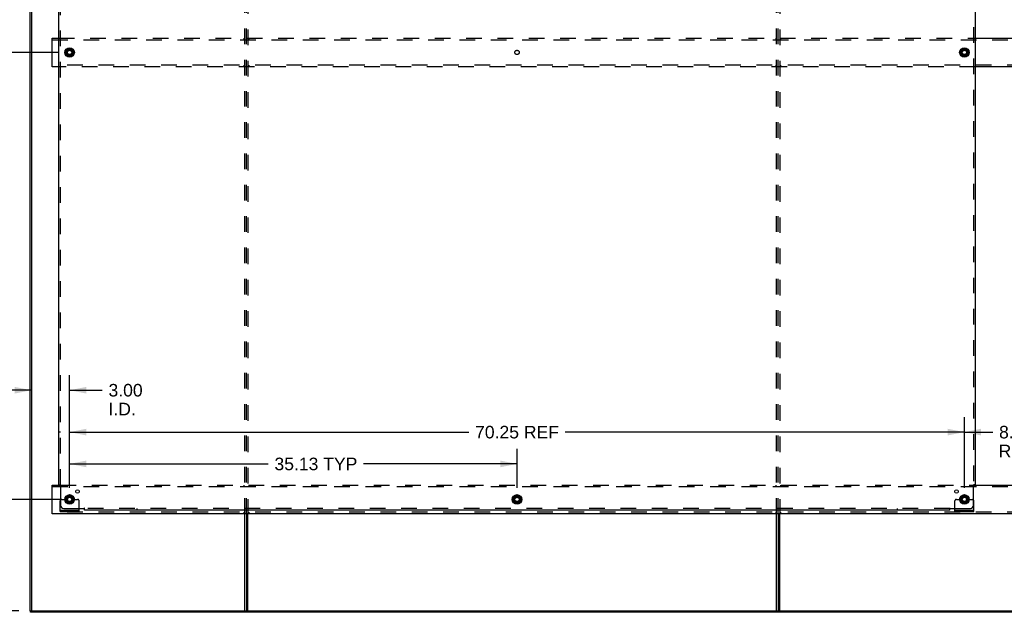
# Model space of a CAD drawing. Header units: inches. Extents: x 0 to 224, y 0 to 145.
# Tile 10 of 14: x 75 to 153, y 40 to 87. Entities that reach past the tile are written whole.
import ezdxf

# ---------------------------------------------------------------- set-up
doc = ezdxf.new("R2010")
doc.units = ezdxf.units.IN
doc.header["$LTSCALE"] = 12.302632
doc.header["$MEASUREMENT"] = 0
doc.linetypes.add('DOT', pattern=[0.2, 0.1, -0.1])
doc.linetypes.add('HIDDEN', pattern=[0.2, 0.1, -0.1])
doc.layers.get('0').update_dxf_attribs({"linetype": 'CONTINUOUS'})
for name, color, linetype in [('DEFAULT_2', 8, 'HIDDEN'), ('DIMENSIONS', 7, 'CONTINUOUS'), ('SUBPANELS', 7, 'CONTINUOUS')]:
    doc.layers.add(name, color=color, linetype=linetype)
doc.styles.get("Standard").update_dxf_attribs({"font": 'arial.ttf'})
doc.dimstyles.new('DIMSTYLE_1', dxfattribs={"dimtxt": 0.986842, "dimasz": 1.315789, "dimexe": 0.09, "dimexo": 0.07, "dimgap": 0.0375, "dimtad": 0, "dimtih": 1, "dimtoh": 1, "dimzin": 4, "dimdsep": 46, "dimtxsty": 'Standard', "dimblk": '_FILLED', "dimblk1": '_FILLED', "dimblk2": '_FILLED', "dimcen": 0.09, "dimadec": 3, "dimazin": 1, "dimtfac": 1, "dimtdec": 3, "dimtofl": 0, "dimtmove": 0, "dimatfit": 3, "dimldrblk": '_FILLED', "dimfxl": 0, "dimtolj": 1, "dimtzin": 4, "dimarcsym": 0})

# ---------------------------------------------------------------- blocks, each defined once
blk = doc.blocks.new('_FILLED')
at = {"color": 0, "linetype": 'ByBlock'}
blk.add_solid([(0, 0), (-1, 0.2), (-1, -0.2)], dxfattribs=at)
blk = doc.blocks.new('*D2')
at = {"layer": 'DIMENSIONS', "color": 2, "linetype": 'Continuous'}
for p, q in [((79.278, 49.839), (79.278, 55.389)), ((149.528, 49.839), (149.528, 55.389)), ((79.278, 54.205), (110.619, 54.205)), ((149.528, 54.205), (118.188, 54.205))]:
    blk.add_line(p, q, dxfattribs=at)
at = {"layer": 'DIMENSIONS', "color": 2, "linetype": 'Continuous', "xscale": 1.3157894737, "yscale": 1.3157894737, "zscale": 1.3157894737, "rotation": 180}
blk.add_blockref('_FILLED', (79.278, 54.205), dxfattribs=at)
at = {"layer": 'DIMENSIONS', "color": 2, "linetype": 'Continuous', "xscale": 1.3157894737, "yscale": 1.3157894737, "zscale": 1.3157894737}
blk.add_blockref('_FILLED', (149.528, 54.205), dxfattribs=at)
at = {"layer": 'DIMENSIONS', "color": 2, "linetype": 'Continuous', "insert": (114.403, 54.698), "char_height": 0.9868, "width": 6.58139, "attachment_point": 2, "line_spacing_factor": 0.9}
blk.add_mtext('70.25 REF', dxfattribs=at)
blk = doc.blocks.new('*D3')
at = {"layer": 'DIMENSIONS', "color": 2, "linetype": 'Continuous'}
for p, q in [((79.278, 49.839), (79.278, 52.889)), ((114.403, 49.839), (114.403, 52.889)), ((79.278, 51.705), (94.868, 51.705)), ((114.403, 51.705), (102.359, 51.705))]:
    blk.add_line(p, q, dxfattribs=at)
at = {"layer": 'DIMENSIONS', "color": 2, "linetype": 'Continuous', "xscale": 1.3157894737, "yscale": 1.3157894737, "zscale": 1.3157894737, "rotation": 180}
blk.add_blockref('_FILLED', (79.278, 51.705), dxfattribs=at)
at = {"layer": 'DIMENSIONS', "color": 2, "linetype": 'Continuous', "xscale": 1.3157894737, "yscale": 1.3157894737, "zscale": 1.3157894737}
blk.add_blockref('_FILLED', (114.403, 51.705), dxfattribs=at)
at = {"layer": 'DIMENSIONS', "color": 2, "linetype": 'Continuous', "insert": (98.614, 52.198), "char_height": 0.9868, "width": 6.50435, "attachment_point": 2, "line_spacing_factor": 0.9}
blk.add_mtext('35.13 TYP', dxfattribs=at)
blk = doc.blocks.new('*D4')
at = {"layer": 'DIMENSIONS', "color": 2, "linetype": 'Continuous'}
for p, q in [((78.357, 84.043), (71.727, 84.043)), ((72.912, 84.043), (72.912, 68.131)), ((72.912, 48.918), (72.912, 64.677)), ((78.357, 48.918), (71.727, 48.918))]:
    blk.add_line(p, q, dxfattribs=at)
at = {"layer": 'DIMENSIONS', "color": 2, "linetype": 'Continuous', "xscale": 1.3157894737, "yscale": 1.3157894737, "zscale": 1.3157894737}
for p, rotation in [((72.912, 84.043), 90), ((72.912, 48.918), 270)]:
    blk.add_blockref('_FILLED', p, dxfattribs=dict(at, rotation=rotation))
at = {"layer": 'DIMENSIONS', "color": 2, "linetype": 'Continuous', "insert": (72.912, 67.638), "char_height": 0.9868, "width": 3.44844, "attachment_point": 2, "line_spacing_factor": 0.9}
blk.add_mtext('35.13\\PTYP', dxfattribs=at)
blk = doc.blocks.new('*D5')
at = {"layer": 'DIMENSIONS', "color": 2, "linetype": 'Continuous'}
for p, q in [((78.523, 119.168), (68.277, 119.168)), ((69.461, 119.168), (69.461, 85.764)), ((69.461, 48.918), (69.461, 82.31)), ((78.523, 48.918), (68.277, 48.918))]:
    blk.add_line(p, q, dxfattribs=at)
at = {"layer": 'DIMENSIONS', "color": 2, "linetype": 'Continuous', "xscale": 1.3157894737, "yscale": 1.3157894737, "zscale": 1.3157894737}
for p, rotation in [((69.461, 119.168), 90), ((69.461, 48.918), 270)]:
    blk.add_blockref('_FILLED', p, dxfattribs=dict(at, rotation=rotation))
at = {"layer": 'DIMENSIONS', "color": 2, "linetype": 'Continuous', "insert": (69.461, 85.271), "char_height": 0.9868, "width": 3.44844, "attachment_point": 2, "line_spacing_factor": 0.9}
blk.add_mtext('70.25\\PREF', dxfattribs=at)
blk = doc.blocks.new('*D9')
at = {"layer": 'DIMENSIONS', "color": 2, "linetype": 'Continuous'}
for p, q in [((78.357, 48.918), (71.727, 48.918)), ((72.912, 48.918), (72.912, 46.249)), ((72.912, 40.168), (72.912, 42.795)), ((75.295, 40.168), (71.727, 40.168))]:
    blk.add_line(p, q, dxfattribs=at)
at = {"layer": 'DIMENSIONS', "color": 2, "linetype": 'Continuous', "xscale": 1.3157894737, "yscale": 1.3157894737, "zscale": 1.3157894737}
for p, rotation in [((72.912, 48.918), 90), ((72.912, 40.168), 270)]:
    blk.add_blockref('_FILLED', p, dxfattribs=dict(at, rotation=rotation))
at = {"layer": 'DIMENSIONS', "color": 2, "linetype": 'Continuous', "insert": (72.912, 45.755), "char_height": 0.9868, "width": 2.68172, "attachment_point": 2, "line_spacing_factor": 0.9}
blk.add_mtext('8.75\\PI.D.', dxfattribs=at)
blk = doc.blocks.new('*D10')
at = {"layer": 'DIMENSIONS', "color": 2, "linetype": 'Continuous'}
for p, q in [((79.278, 49.839), (79.278, 58.681)), ((76.278, 57.497), (73.647, 57.497)), ((79.278, 57.497), (81.836, 57.497))]:
    blk.add_line(p, q, dxfattribs=at)
at = {"layer": 'DIMENSIONS', "color": 2, "linetype": 'Continuous', "xscale": 1.3157894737, "yscale": 1.3157894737, "zscale": 1.3157894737}
blk.add_blockref('_FILLED', (76.278, 57.497), dxfattribs=at)
at = {"layer": 'DIMENSIONS', "color": 2, "linetype": 'Continuous', "xscale": 1.3157894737, "yscale": 1.3157894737, "zscale": 1.3157894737, "rotation": 180}
blk.add_blockref('_FILLED', (79.278, 57.497), dxfattribs=at)
at = {"layer": 'DIMENSIONS', "color": 2, "linetype": 'Continuous', "insert": (82.329, 57.991), "char_height": 0.9868, "width": 2.68172, "attachment_point": 1, "line_spacing_factor": 0.9}
blk.add_mtext('3.00\\PI.D.', dxfattribs=at)
blk = doc.blocks.new('*D11')
at = {"layer": 'DIMENSIONS', "color": 2, "linetype": 'Continuous'}
for p, q in [((149.528, 49.839), (149.528, 55.389)), ((157.653, 49.839), (157.653, 55.389)), ((149.528, 54.205), (151.757, 54.205)), ((157.653, 54.205), (155.425, 54.205))]:
    blk.add_line(p, q, dxfattribs=at)
at = {"layer": 'DIMENSIONS', "color": 2, "linetype": 'Continuous', "xscale": 1.3157894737, "yscale": 1.3157894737, "zscale": 1.3157894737, "rotation": 180}
blk.add_blockref('_FILLED', (149.528, 54.205), dxfattribs=at)
at = {"layer": 'DIMENSIONS', "color": 2, "linetype": 'Continuous', "xscale": 1.3157894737, "yscale": 1.3157894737, "zscale": 1.3157894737}
blk.add_blockref('_FILLED', (157.653, 54.205), dxfattribs=at)
at = {"layer": 'DIMENSIONS', "color": 2, "linetype": 'Continuous', "insert": (153.591, 54.698), "char_height": 0.9868, "width": 2.75142, "attachment_point": 2, "line_spacing_factor": 0.9}
blk.add_mtext('8.13\\PREF', dxfattribs=at)

msp = doc.modelspace()

# ---------------------------------------------------------------- hatches: boundary and pattern name
at = {"linetype": 'Continuous'}
h = msp.add_hatch(dxfattribs=at)
h.set_pattern_fill('DEFAULT__2', color=2, scale=1000000000.0, angle=125, style=0, pattern_type=0)
h.set_pattern_definition([(125, (0, 0), (-819200000, -573600000), [])])
edge = h.paths.add_edge_path()
edge.add_line((76.278, 123.918), (76.278, 40.168))
edge.add_line((76.153, 40.168), (76.278, 40.168))
edge.add_line((76.153, 123.918), (76.153, 40.168))
edge.add_line((76.153, 123.918), (76.278, 123.918))
h = msp.add_hatch(dxfattribs=at)
h.set_pattern_fill('DEFAULT__1', color=2, scale=838700.086663, angle=5, style=0, pattern_type=0)
h.set_pattern_definition([(5, (0, 0), (-73100, 835500), [])])
edge = h.paths.add_edge_path()
edge.add_line((193.591, 40.168), (76.216, 40.168))
edge.add_line((193.591, 40.043), (193.591, 40.168))
edge.add_line((193.591, 40.043), (76.216, 40.043))
edge.add_line((76.216, 40.043), (76.216, 40.168))

# ---------------------------------------------------------------- linework, layer by layer
at = {"color": 7, "linetype": 'Continuous'}
for p, q in [((76.153, 123.918), (76.153, 40.168)), ((76.278, 123.918), (76.278, 40.168)), ((77.903, 82.918), (77.903, 85.168)), ((77.903, 85.168), (78.435, 85.168)), ((150.372, 85.168), (156.81, 85.168)), ((79.006, 84.206), (79.273, 84.361)), ((79.283, 84.361), (79.551, 84.206)), ((149.256, 84.206), (149.523, 84.361)), ((149.533, 84.361), (149.801, 84.206)), ((79.001, 84.198), (79.001, 83.889)), ((79.273, 83.726), (79.006, 83.88)), ((79.551, 83.88), (79.283, 83.726)), ((79.556, 84.198), (79.556, 83.889)), ((149.251, 84.198), (149.251, 83.889)), ((149.523, 83.726), (149.256, 83.88)), ((149.801, 83.88), (149.533, 83.726)), ((149.806, 84.198), (149.806, 83.889)), ((78.435, 82.918), (77.903, 82.918)), ((156.81, 82.918), (150.372, 82.918)), ((77.903, 47.793), (77.903, 50.043)), ((77.903, 50.043), (78.555, 50.043)), ((150.252, 50.043), (156.93, 50.043)), ((79.001, 49.073), (79.001, 48.764)), ((79.006, 49.081), (79.273, 49.236)), ((79.273, 48.601), (79.006, 48.755)), ((79.283, 49.236), (79.551, 49.081)), ((79.551, 48.755), (79.283, 48.601)), ((79.556, 49.073), (79.556, 48.764)), ((114.126, 49.073), (114.126, 48.764)), ((114.131, 49.081), (114.398, 49.236)), ((114.398, 48.601), (114.131, 48.755)), ((114.408, 49.236), (114.676, 49.081)), ((114.676, 48.755), (114.408, 48.601)), ((114.681, 49.073), (114.681, 48.764)), ((149.251, 49.073), (149.251, 48.764)), ((149.256, 49.081), (149.523, 49.236)), ((149.523, 48.601), (149.256, 48.755)), ((149.533, 49.236), (149.801, 49.081)), ((149.801, 48.755), (149.533, 48.601)), ((149.806, 49.073), (149.806, 48.764)), ((78.528, 47.97), (78.528, 48.074)), ((78.528, 47.97), (80.028, 47.97)), ((80.028, 47.97), (80.028, 48.074)), ((148.778, 47.97), (148.778, 48.074)), ((148.778, 47.97), (150.278, 47.97)), ((150.278, 47.97), (150.278, 48.074)), ((191.028, 47.793), (77.903, 47.793)), ((93.028, 40.168), (93.028, 47.793)), ((93.153, 47.793), (93.153, 40.168)), ((134.903, 47.793), (134.903, 40.168)), ((76.153, 40.168), (193.653, 40.168)), ((76.216, 40.043), (76.216, 40.168)), ((193.591, 40.043), (76.216, 40.043))]:
    msp.add_line(p, q, dxfattribs=at)
at = {"color": 3, "linetype": 'Continuous'}
for p, q in [((78.528, 48.074), (78.528, 48.793)), ((150.278, 48.074), (150.278, 48.793)), ((78.528, 48.074), (80.028, 48.074)), ((80.028, 48.074), (80.028, 48.199)), ((148.778, 48.074), (148.778, 48.199)), ((148.778, 48.074), (150.278, 48.074)), ((93.278, 40.168), (93.278, 47.793)), ((134.778, 40.168), (134.778, 47.793)), ((135.028, 40.168), (135.028, 47.793))]:
    msp.add_line(p, q, dxfattribs=at)
at = {"color": 7, "linetype": 'Continuous'}
for centre, radius in [((79.278, 84.043), 0.372), ((79.278, 84.043), 0.356), ((149.528, 84.043), 0.372), ((149.528, 84.043), 0.356), ((79.278, 84.043), 0.204), ((79.278, 84.043), 0.183), ((79.278, 84.043), 0.183), ((149.528, 84.043), 0.204), ((149.528, 84.043), 0.183), ((149.528, 84.043), 0.183), ((79.278, 48.918), 0.372), ((79.278, 48.918), 0.356), ((79.278, 48.918), 0.204), ((79.278, 48.918), 0.183), ((79.278, 48.918), 0.183), ((114.403, 48.918), 0.372), ((114.403, 48.918), 0.356), ((114.403, 48.918), 0.204), ((114.403, 48.918), 0.183), ((114.403, 48.918), 0.183), ((149.528, 48.918), 0.372), ((149.528, 48.918), 0.356), ((149.528, 48.918), 0.204), ((149.528, 48.918), 0.183), ((149.528, 48.918), 0.183)]:
    msp.add_circle(centre, radius, dxfattribs=at)
for centre, start, end in [((79.278, 84.352), 60, 120), ((149.528, 84.352), 60, 120), ((79.011, 84.198), 120, 180), ((79.011, 83.889), 180.01128, 239.98796), ((79.278, 83.734), 240.01171, 299.98732), ((79.546, 84.198), 0.01128, 60), ((79.546, 83.889), 300.01085, 360), ((149.261, 84.198), 120.01085, 179.98765), ((149.261, 83.889), 180.01128, 239.98796), ((149.528, 83.734), 240.01171, 299.98732), ((149.796, 84.198), 0.01128, 60), ((149.796, 83.889), 300.01085, 360), ((79.011, 49.073), 120, 180), ((79.011, 48.764), 180.01128, 239.98796), ((79.278, 49.227), 60, 120), ((79.546, 49.073), 0.01128, 59.98796), ((79.546, 48.764), 300, 360), ((114.136, 49.073), 120, 180), ((114.136, 48.764), 180.01128, 239.98796), ((114.403, 49.227), 60, 119.98732), ((114.671, 49.073), 0.01128, 59.98796), ((114.671, 48.764), 300, 360), ((149.261, 49.073), 120.01085, 179.98765), ((149.261, 48.764), 180.01128, 239.98796), ((149.528, 49.227), 60, 119.98732), ((149.796, 49.073), 0.01128, 59.98796), ((149.796, 48.764), 300, 360), ((79.278, 48.609), 240.01171, 300), ((114.403, 48.609), 240.01171, 300), ((149.528, 48.609), 240.01171, 300)]:
    msp.add_arc(centre, 0.01, start, end, dxfattribs=at)
at = {"color": 3, "linetype": 'Continuous'}
for centre, start, end in [((78.653, 48.793), 138.70205, 180), ((150.153, 48.793), 0, 41.29795)]:
    msp.add_arc(centre, 0.125, start, end, dxfattribs=at)
at = {"layer": 'DEFAULT_2', "color": 8, "linetype": 'HIDDEN'}
for p, q in [((93.028, 47.793), (93.028, 120.293)), ((93.153, 47.793), (93.153, 120.293)), ((93.278, 120.293), (93.278, 47.793)), ((134.778, 47.793), (134.778, 120.293)), ((134.903, 47.793), (134.903, 120.293)), ((135.028, 120.293), (135.028, 47.793)), ((77.903, 85.043), (191.028, 85.043)), ((78.435, 85.168), (150.372, 85.168)), ((92.966, 85.168), (92.966, 85.043)), ((93.341, 85.168), (93.341, 85.043)), ((134.716, 85.168), (134.716, 85.043)), ((135.091, 85.168), (135.091, 85.043)), ((191.028, 83.043), (77.903, 83.043)), ((150.372, 82.918), (78.435, 82.918)), ((92.966, 83.043), (92.966, 82.918)), ((93.341, 83.043), (93.341, 82.918)), ((134.716, 83.043), (134.716, 82.918)), ((135.091, 83.043), (135.091, 82.918)), ((77.903, 49.918), (191.028, 49.918)), ((78.555, 50.043), (150.252, 50.043)), ((92.966, 50.043), (92.966, 49.918)), ((93.341, 50.043), (93.341, 49.918)), ((134.716, 50.043), (134.716, 49.918)), ((135.091, 50.043), (135.091, 49.918)), ((78.653, 48.918), (78.743, 48.918)), ((78.743, 48.918), (78.803, 48.918)), ((78.803, 48.918), (79.103, 48.918)), ((79.453, 48.918), (79.903, 48.918)), ((80.028, 48.199), (80.028, 48.793)), ((148.778, 48.199), (148.778, 48.793)), ((148.903, 48.918), (148.993, 48.918)), ((148.993, 48.918), (149.053, 48.918)), ((149.053, 48.918), (149.353, 48.918)), ((149.703, 48.918), (150.153, 48.918)), ((78.775, 47.97), (78.775, 48.074)), ((79.031, 47.97), (79.031, 48.074)), ((79.525, 47.97), (79.525, 48.074)), ((79.781, 47.97), (79.781, 48.074)), ((149.025, 47.97), (149.025, 48.074)), ((149.281, 47.97), (149.281, 48.074)), ((149.775, 47.97), (149.775, 48.074)), ((150.031, 47.97), (150.031, 48.074)), ((191.028, 47.918), (77.903, 47.918)), ((92.966, 47.918), (92.966, 47.793)), ((93.341, 47.918), (93.341, 47.793)), ((134.716, 47.918), (134.716, 47.793)), ((135.091, 47.918), (135.091, 47.793)), ((78.153, 40.168), (78.153, 40.043)), ((80.153, 40.168), (80.153, 40.043)), ((118.778, 40.168), (118.778, 40.043)), ((120.778, 40.168), (120.778, 40.043)), ((149.028, 40.168), (149.028, 40.043)), ((151.028, 40.168), (151.028, 40.043))]:
    msp.add_line(p, q, dxfattribs=at)
for centre, radius in [((79.278, 84.043), 0.318), ((149.528, 84.043), 0.318), ((79.278, 84.043), 0.166), ((149.528, 84.043), 0.166), ((79.278, 48.918), 0.318), ((79.278, 48.918), 0.166), ((114.403, 48.918), 0.318), ((114.403, 48.918), 0.166), ((149.528, 48.918), 0.318), ((149.528, 48.918), 0.166)]:
    msp.add_circle(centre, radius, dxfattribs=at)
at = {"layer": 'DEFAULT_2', "color": 8, "linetype": 'DOT'}
for centre in [(79.278, 84.043), (114.403, 84.043), (149.528, 84.043), (79.278, 48.918), (114.403, 48.918), (149.528, 48.918)]:
    msp.add_circle(centre, 0.17, dxfattribs=at)
at = {"layer": 'DEFAULT_2', "color": 8, "linetype": 'HIDDEN'}
for centre, radius, start, end in [((78.653, 48.793), 0.125, 90, 138.70205), ((79.278, 48.918), 0.175, 180, 360), ((79.903, 48.793), 0.125, 0, 90), ((148.903, 48.793), 0.125, 90, 180), ((149.528, 48.918), 0.175, 180, 360), ((150.153, 48.793), 0.125, 41.29795, 90)]:
    msp.add_arc(centre, radius, start, end, dxfattribs=at)
at = {"layer": 'SUBPANELS', "color": 3, "linetype": 'Continuous'}
for p, q in [((78.435, 50.074), (78.435, 118.012)), ((150.372, 118.012), (150.372, 50.074)), ((78.435, 50.074), (78.521, 50.074)), ((78.541, 50.057), (78.548, 50.05)), ((78.56, 50.039), (78.56, 48.449)), ((150.247, 48.449), (150.247, 50.039)), ((150.372, 50.074), (150.286, 50.074)), ((78.81, 48.199), (80.399, 48.199)), ((80.435, 48.074), (80.435, 48.161)), ((148.372, 48.074), (80.435, 48.074)), ((148.372, 48.074), (148.372, 48.161)), ((148.389, 48.181), (148.396, 48.188)), ((148.407, 48.199), (149.997, 48.199))]:
    msp.add_line(p, q, dxfattribs=at)
at = {"layer": 'SUBPANELS', "color": 8, "linetype": 'HIDDEN'}
for p, q in [((78.56, 50.074), (78.56, 118.012)), ((150.247, 118.012), (150.247, 50.074)), ((78.56, 54.199), (78.435, 54.199)), ((150.247, 54.199), (150.372, 54.199)), ((78.521, 50.074), (78.6, 50.074)), ((150.206, 50.074), (150.286, 50.074)), ((80.435, 48.161), (80.435, 48.24)), ((148.372, 48.199), (80.435, 48.199)), ((84.56, 48.199), (84.56, 48.074)), ((144.247, 48.199), (144.247, 48.074)), ((148.372, 48.161), (148.372, 48.24))]:
    msp.add_line(p, q, dxfattribs=at)
at = {"layer": 'SUBPANELS', "color": 3, "linetype": 'Continuous'}
for points in [[(78.521, 50.074), (78.524, 50.073), (78.526, 50.071), (78.528, 50.069), (78.53, 50.067), (78.532, 50.066), (78.534, 50.064), (78.536, 50.062), (78.538, 50.061), (78.539, 50.059), (78.541, 50.057)], [(78.548, 50.05), (78.55, 50.048), (78.552, 50.046), (78.554, 50.044), (78.556, 50.042), (78.558, 50.041), (78.56, 50.039)], [(150.261, 50.052), (150.259, 50.05), (150.257, 50.048), (150.255, 50.046), (150.253, 50.044), (150.251, 50.042), (150.249, 50.041), (150.247, 50.039)], [(150.286, 50.074), (150.283, 50.073), (150.281, 50.071), (150.279, 50.069), (150.277, 50.067), (150.275, 50.066), (150.273, 50.064), (150.271, 50.062), (150.269, 50.061), (150.267, 50.059), (150.266, 50.057), (150.261, 50.052)], [(80.412, 48.186), (80.41, 48.188), (80.408, 48.19), (80.406, 48.192), (80.404, 48.194), (80.403, 48.196), (80.401, 48.198), (80.399, 48.199)], [(80.435, 48.161), (80.433, 48.163), (80.431, 48.166), (80.429, 48.168), (80.428, 48.17), (80.426, 48.172), (80.424, 48.174), (80.423, 48.176), (80.421, 48.177), (80.419, 48.179), (80.418, 48.181), (80.412, 48.186)], [(148.372, 48.161), (148.374, 48.163), (148.376, 48.166), (148.377, 48.168), (148.379, 48.17), (148.381, 48.172), (148.383, 48.174), (148.384, 48.176), (148.386, 48.177), (148.387, 48.179), (148.389, 48.181)], [(148.396, 48.188), (148.398, 48.19), (148.4, 48.192), (148.402, 48.194), (148.404, 48.196), (148.406, 48.198), (148.407, 48.199)]]:
    msp.add_lwpolyline(points, dxfattribs=at)
at = {"layer": 'SUBPANELS', "color": 8, "linetype": 'HIDDEN'}
for points in [[(78.573, 50.049), (78.571, 50.047), (78.568, 50.045), (78.566, 50.044), (78.564, 50.042), (78.562, 50.041), (78.56, 50.039)], [(78.6, 50.074), (78.6, 50.072), (78.599, 50.07), (78.598, 50.069), (78.597, 50.067), (78.596, 50.065), (78.594, 50.064), (78.593, 50.062), (78.591, 50.06), (78.589, 50.059), (78.587, 50.057), (78.585, 50.056), (78.583, 50.054), (78.581, 50.053), (78.578, 50.052), (78.573, 50.049)], [(150.206, 50.074), (150.207, 50.072), (150.208, 50.07), (150.209, 50.069), (150.21, 50.067), (150.211, 50.065), (150.213, 50.064), (150.214, 50.062), (150.216, 50.06), (150.218, 50.059), (150.22, 50.057), (150.222, 50.056), (150.224, 50.054), (150.226, 50.053), (150.228, 50.052)], [(150.228, 50.052), (150.233, 50.049), (150.236, 50.047), (150.239, 50.045), (150.241, 50.044), (150.243, 50.042), (150.245, 50.041), (150.247, 50.039)], [(80.412, 48.218), (80.409, 48.213), (80.407, 48.21), (80.406, 48.208), (80.404, 48.206), (80.402, 48.203), (80.401, 48.201), (80.399, 48.199)], [(80.435, 48.24), (80.433, 48.239), (80.431, 48.239), (80.429, 48.238), (80.427, 48.237), (80.426, 48.235), (80.424, 48.234), (80.422, 48.232), (80.421, 48.231), (80.419, 48.229), (80.418, 48.227), (80.416, 48.225), (80.415, 48.223), (80.413, 48.22), (80.412, 48.218)], [(148.372, 48.24), (148.374, 48.239), (148.376, 48.239), (148.378, 48.238), (148.379, 48.237), (148.381, 48.235), (148.383, 48.234), (148.385, 48.232), (148.386, 48.231), (148.388, 48.229), (148.389, 48.227), (148.391, 48.225), (148.392, 48.223), (148.393, 48.22), (148.395, 48.218), (148.398, 48.213)], [(148.398, 48.213), (148.399, 48.21), (148.401, 48.208), (148.403, 48.206), (148.404, 48.203), (148.406, 48.201), (148.407, 48.199)]]:
    msp.add_lwpolyline(points, dxfattribs=at)
for centre in [(79.278, 84.043), (149.528, 84.043), (79.278, 48.918), (114.403, 48.918), (149.528, 48.918)]:
    msp.add_circle(centre, 0.25, dxfattribs=at)
at = {"layer": 'SUBPANELS', "color": 3, "linetype": 'Continuous'}
for centre in [(79.897, 49.537), (148.91, 49.537)]:
    msp.add_circle(centre, 0.141, dxfattribs=at)
for centre, start, end in [((78.81, 48.449), 180, 270), ((149.997, 48.449), 270, 360)]:
    msp.add_arc(centre, 0.25, start, end, dxfattribs=at)

# ---------------------------------------------------------------- dimensions: what is measured, and where the dimension line sits
at = {"layer": 'DIMENSIONS', "color": 2, "linetype": 'Continuous'}
for base, p1, p2, angle, text, picture, middle in [((69.461, 119.168), (78.593, 48.918), (78.593, 119.168), 90, '<>\\PREF', '*D5', (69.461, 84.037)), ((72.911611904, 48.918059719), (78.427331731, 84.043059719), (78.427331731, 48.918059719), 270, '<>\\PTYP', '*D4', (72.911611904, 66.404348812)), ((149.528384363, 54.205073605), (157.653384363, 49.769112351), (149.528384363, 49.769112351), 180, '<>\\PREF', '*D11', (153.590884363, 53.464942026)), ((79.278384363, 51.70501256), (114.403384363, 49.769112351), (79.278384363, 49.769112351), 180, '<> TYP', '*D3', (98.613669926, 51.70501256)), ((72.912, 48.918), (75.365, 40.168), (78.427, 48.918), 90, '<>\\PI.D.', '*D9', (72.912, 44.522))]:
    dim = msp.add_linear_dim(base=base, p1=p1, p2=p2, angle=angle, text=text, dimstyle='DIMSTYLE_1', dxfattribs=at)
    dim.commit()
    dim.dimension.update_dxf_attribs({"geometry": picture, "text_midpoint": middle, "dimtype": 160})
for base, p1, p2, text, picture, middle in [((79.278, 57.497), (76.278, 40.168), (79.278, 49.769), '<>\\PI.D.', '*D10', (83.67, 56.757)), ((149.528, 54.205), (79.278, 49.769), (149.528, 49.769), '<> REF', '*D2', (114.403, 54.205))]:
    dim = msp.add_linear_dim(base=base, p1=p1, p2=p2, text=text, dimstyle='DIMSTYLE_1', dxfattribs=at)
    dim.commit()
    dim.dimension.update_dxf_attribs({"geometry": picture, "text_midpoint": middle, "dimtype": 160})

doc.saveas('drawing.dxf')
